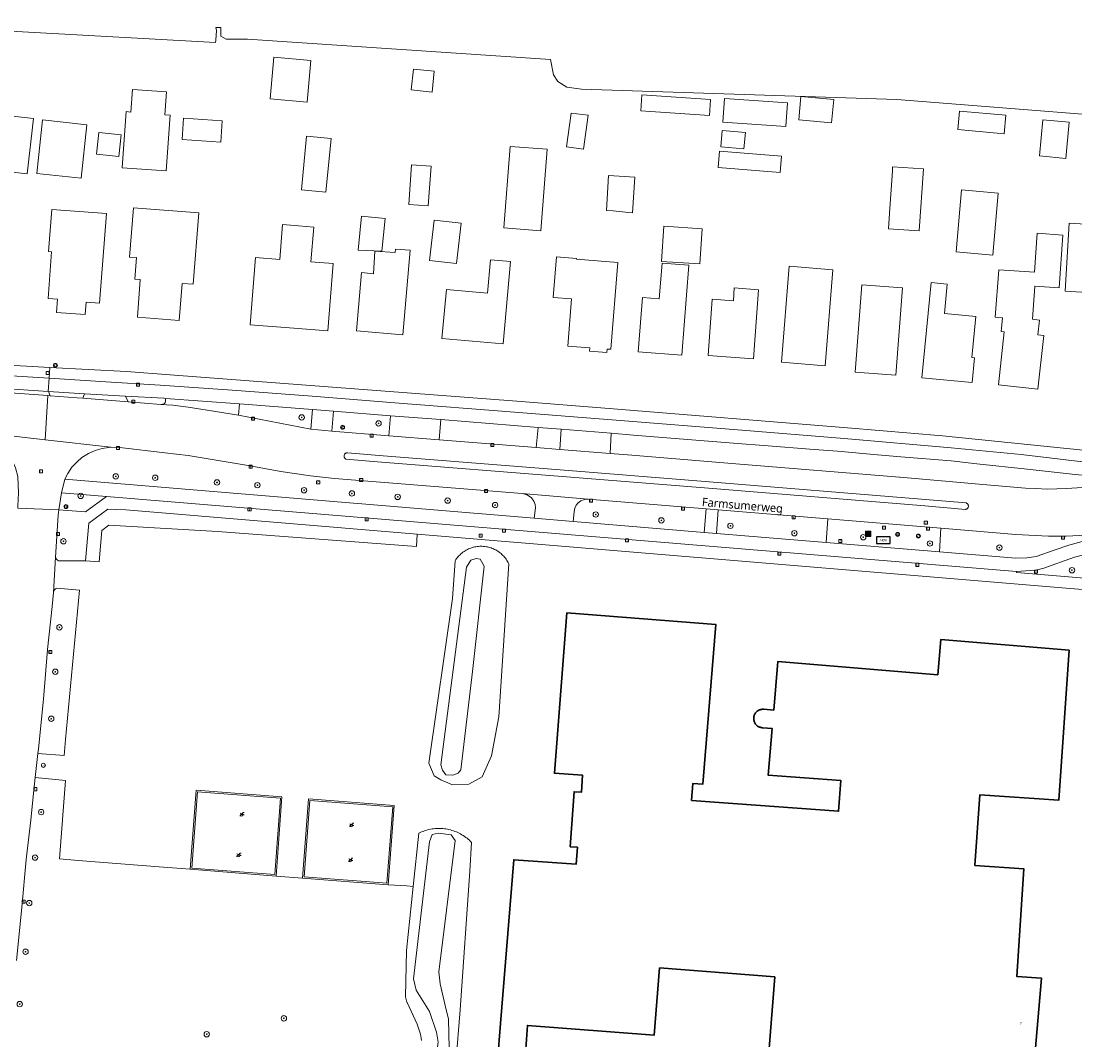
# Model space of a CAD drawing. Header units: metres. Extents: x 253733 to 254887, y 592782 to 593713.
# Tile 25 of 27: x 254107 to 254264, y 593540 to 593692. Entities that reach past the tile are written whole.
import ezdxf
from ezdxf.enums import TextEntityAlignment as Align

# ---------------------------------------------------------------- set-up
doc = ezdxf.new("R2010")
doc.units = ezdxf.units.M
for name, color, linetype, lineweight in [('B-WE-GR-BEPLANTING_CULTUUR_BODEMBEDEKKER-GV', 6, 'Continuous', 18), ('B-WE-GR-BOOM-S', 5, 'Continuous', 25), ('B-WE-IE-MEUBILAIR_WEGMEUBILAIR-S', 6, 'Continuous', 25), ('B-WE-IE-TERREINAFSCHEIDING_KUNSTMATIG_MUUR-GV', 6, 'Continuous', 18), ('B-WE-OG-BEBOUWING-GV', 2, 'Continuous', 35), ('B-WE-OG-BEBOUWING-T18', 6, 'Continuous', 18), ('B-WE-OG-TERREIN_CULTUURSCHEIDING-GV', 5, 'Continuous', 18), ('B-WE-OG-TERREIN_ERF-GV', 5, 'Continuous', 18), ('B-WE-OG-TOPOGRAFIE-T18', 7, 'Continuous', 18), ('B-WE-OG-WATER-GV', 5, 'Continuous', 18), ('B-WE-OG-WATER_SLOOT-GV', 5, 'Continuous', 18), ('B-WE-RI-GWA_KOLK-S', 6, 'Continuous', 25), ('B-WE-RI-GWA_RIOOLPUT-S', 6, 'Continuous', 25), ('B-WE-VH-VERHARDING_ASFALT-GV', 5, 'Continuous', 18), ('B-WE-VH-VERHARDING_BETONSTRAATSTEEN-GV', 5, 'Continuous', 18), ('B-WE-VH-VERHARDING_GESLOTEN-GV', 5, 'Continuous', 18), ('B-WE-VH-VERHARDING_OPEN-GV', 5, 'Continuous', 18), ('B-WE-VW-AFSLUITPAAL-S', 5, 'Continuous', 25)]:
    doc.layers.add(name, color=color, linetype=linetype, lineweight=lineweight)
doc.styles.add('NLCS-ISO', font='NLCS-ISO.ttf')
doc.styles.add('NLCS-ISO-M200-T18', font='NLCS-ISO.ttf', dxfattribs={"height": 0.36})
doc.styles.add('Roelofs', font='segoeui.ttf', dxfattribs={"height": 1.8})

# ---------------------------------------------------------------- blocks, each defined once
blk = doc.blocks.new('SIE-WEG_AFVALBAK-SO')
at = {"linetype": 'ByBlock', "lineweight": 18}
h = blk.add_hatch(color=0, dxfattribs=at)
h.dxf.hatch_style = 1
h.paths.add_polyline_path([(-1.5, -1.5), (1.5, -1.5), (1.5, 1.5), (-1.5, 1.5)])
at = {"color": 0, "linetype": 'ByBlock', "lineweight": 18}
for points in [[(-2, -2), (2, -2), (2, 2), (-2, 2)], [(-1.5, -1.5), (1.5, -1.5), (1.5, 1.5), (-1.5, 1.5)]]:
    blk.add_lwpolyline(points, close=True, dxfattribs=at)
blk = doc.blocks.new('SIE-WEG_VERKEERSBORD-SO')
at = {"color": 0, "linetype": 'ByBlock', "lineweight": 18}
blk.add_lwpolyline([(-1.125, -1.125), (1.125, -1.125), (1.125, 1.125), (-1.125, 1.125)], close=True, dxfattribs=at)
at = {"color": 0, "linetype": 'ByBlock', "lineweight": 18, "style": 'NLCS-ISO'}
blk.add_text('vb', height=1.5, dxfattribs=at).set_placement((0, 0), align=Align.MIDDLE_CENTER)
blk = doc.blocks.new('SIE-WEG_PAAL_VERKEERSBORD-SO')
at = {"color": 0, "linetype": 'ByBlock', "lineweight": 18}
blk.add_circle((0, 0), 1.5, dxfattribs=at)
at = {"color": 0, "linetype": 'ByBlock', "lineweight": 18, "style": 'NLCS-ISO'}
blk.add_text('vb', height=1.5, dxfattribs=at).set_placement((0, 0.13), align=Align.MIDDLE_CENTER)
blk = doc.blocks.new('SVW-AFSLUITPAAL-SO')
at = {"lineweight": 18}
blk.add_circle((0, 0), 1.5, dxfattribs=at)
at = {"lineweight": 18, "style": 'NLCS-ISO'}
blk.add_text('af', height=1.8, dxfattribs=at).set_placement((0, 0), align=Align.MIDDLE_CENTER)
blk = doc.blocks.new('SRI-PUT_INSPECTIEPUT_RIOOLPUT-SO')
at = {"color": 0, "linetype": 'ByBlock', "lineweight": 18}
blk.add_lwpolyline([(-1.12, -1.12), (1.12, -1.12), (1.12, 1.12), (-1.12, 1.12)], close=True, dxfattribs=at)
at = {"color": 0, "linetype": 'ByBlock', "lineweight": 18, "style": 'NLCS-ISO'}
blk.add_text('r', height=1.5, dxfattribs=at).set_placement((0, 0.28), align=Align.MIDDLE_CENTER)
blk = doc.blocks.new('SRI-KOLK-SO')
at = {"color": 0, "linetype": 'ByBlock', "lineweight": 18}
blk.add_lwpolyline([(-1.125, -1.125), (1.125, -1.125), (1.125, 1.125), (-1.125, 1.125)], close=True, dxfattribs=at)
at = {"color": 0, "linetype": 'ByBlock', "lineweight": 18, "style": 'NLCS-ISO'}
blk.add_text('k', height=1.5, dxfattribs=at).set_placement((0, 0), align=Align.MIDDLE_CENTER)
blk = doc.blocks.new('SIE-WEG_FIETSENREK-SO')
at = {"color": 0, "linetype": 'ByBlock', "lineweight": 18}
for points in [[(-1.5, -1.35), (-1.5, -0.54), (-0.73, -0.28), (-0.73, 0.53), (-1.5, 0.79)], [(-0.3, -0.45), (0.6, 1.35), (1.5, 1.35)], [(1.05, -0.45), (0.21, 0.58)], [(1.05, -0.45), (1.5, -0.45)]]:
    blk.add_lwpolyline(points, dxfattribs=at)
blk.add_circle((-0.3, -0.45), 0.9, dxfattribs=at)
blk = doc.blocks.new('SIE-WEG_ABRI-SO')
blk.add_lwpolyline([(-5, -2.5), (5, -2.5), (5, 2.5), (-5, 2.5)], close=True)
at = {"style": 'NLCS-ISO'}
blk.add_text('ABRI', height=1.8, dxfattribs=at).set_placement((0, 0), align=Align.MIDDLE_CENTER)
blk = doc.blocks.new('SGR-BOOM_01-SO')
at = {"linetype": 'ByBlock', "lineweight": 18}
h = blk.add_hatch(color=0, dxfattribs=at)
h.dxf.hatch_style = 1
edge = h.paths.add_edge_path()
edge.add_arc((0, 0), 0.25, 0, 360)
at = {"color": 0, "linetype": 'ByBlock', "lineweight": 18}
for radius in [2, 0.25]:
    blk.add_circle((0, 0), radius, dxfattribs=at)

msp = doc.modelspace()

# ---------------------------------------------------------------- linework, layer by layer
at = {"layer": 'B-WE-GR-BEPLANTING_CULTUUR_BODEMBEDEKKER-GV', "flags": 128}
for points in [[(254119.689, 593621.058), (254112.968, 593621.612), (254112.602, 593619.067), (254116.573, 593618.78)], [(254165.852, 593615.459), (254122.526, 593619.061), (254119.848, 593619.157), (254117.036, 593617.069), (254116.575, 593611.479), (254118.568, 593611.315), (254118.955, 593616.002), (254120.009, 593616.775), (254136.183, 593615.849), (254165.735, 593613.635)]]:
    msp.add_lwpolyline(points, close=True, dxfattribs=at)
at = {"layer": 'B-WE-IE-TERREINAFSCHEIDING_KUNSTMATIG_MUUR-GV', "flags": 128}
for points in [[(254145.749, 593576.395), (254133.018, 593577.395), (254132.126, 593565.634), (254144.887, 593564.619)], [(254132.351, 593565.826), (254133.211, 593577.17), (254145.525, 593576.202), (254144.693, 593564.845)], [(254162.445, 593575.104), (254149.703, 593576.095), (254148.811, 593564.317), (254161.539, 593563.332)], [(254149.036, 593564.51), (254149.896, 593575.87), (254162.22, 593574.911), (254161.346, 593563.557)]]:
    msp.add_lwpolyline(points, close=True, dxfattribs=at)
at = {"layer": 'B-WE-OG-BEBOUWING-GV', "flags": 128}
for points in [[(254257.45, 593535.643), (254258.641, 593549.436), (254254.932, 593549.727), (254255.985, 593565.711), (254248.729, 593566.213), (254249.456, 593576.718), (254261.17, 593575.907), (254262.714, 593598.205), (254243.649, 593599.776), (254243.194, 593594.537), (254219.424, 593596.508), (254218.83, 593589.293), (254217.339, 593589.422), (254217.234, 593589.427), (254217.129, 593589.423), (254217.025, 593589.411), (254216.922, 593589.391), (254216.82, 593589.364), (254216.721, 593589.329), (254216.626, 593589.286), (254216.533, 593589.237), (254216.445, 593589.18), (254216.361, 593589.117), (254216.282, 593589.048), (254216.209, 593588.973), (254216.141, 593588.892), (254216.08, 593588.807), (254216.026, 593588.717), (254215.979, 593588.623), (254215.939, 593588.526), (254215.906, 593588.426), (254215.881, 593588.324), (254215.864, 593588.221), (254215.855, 593588.116), (254215.854, 593588.011), (254215.861, 593587.907), (254215.876, 593587.803), (254215.898, 593587.7), (254215.929, 593587.6), (254215.967, 593587.502), (254216.012, 593587.407), (254216.064, 593587.317), (254216.124, 593587.23), (254216.189, 593587.148), (254216.261, 593587.071), (254216.338, 593587), (254216.421, 593586.935), (254216.508, 593586.877), (254216.599, 593586.825), (254216.694, 593586.781), (254216.792, 593586.744), (254216.893, 593586.714), (254216.996, 593586.692), (254217.1, 593586.678), (254217.219, 593586.672), (254218.608, 593586.56), (254218.007, 593579.621), (254228.811, 593578.821), (254228.474, 593574.261), (254206.616, 593575.878), (254206.801, 593578.378), (254208.285, 593578.268), (254210.209, 593602.026), (254188.085, 593603.751), (254186.224, 593579.902), (254190.412, 593579.608), (254190.236, 593577.099), (254189.166, 593577.174), (254188.591, 593568.978), (254189.66, 593568.903), (254189.484, 593566.404), (254180.201, 593567.057), (254178.214, 593542.739), (254177.783, 593537.105)], [(254181.837, 593536.869), (254182.223, 593542.432), (254201.069, 593540.991), (254201.862, 593550.99), (254218.976, 593549.637), (254217.944, 593536.512)]]:
    msp.add_lwpolyline(points, dxfattribs=at)
at = {"layer": 'B-WE-OG-TERREIN_CULTUURSCHEIDING-GV', "flags": 128}
for points in [[(254150.283, 593633.991), (254139.441, 593634.832), (254139.289, 593633.141), (254150.041, 593631.045)], [(254161.861, 593633.061), (254153.391, 593633.727), (254153.156, 593630.753), (254161.615, 593630.061)], [(254183.798, 593631.325), (254169.359, 593632.471), (254169.1, 593629.464), (254183.523, 593628.319)], [(254194.683, 593630.446), (254187.243, 593631.051), (254187.043, 593628.044), (254194.506, 593627.433)], [(254121.637, 593628.33), (254120.34, 593628.374), (254119.005, 593628.194), (254118.007, 593627.9), (254117.022, 593627.461), (254116.022, 593626.829), (254115.303, 593626.226), (254114.54, 593625.394), (254113.905, 593624.463), (254113.472, 593623.603), (254183.236, 593617.811), (254183.408, 593619.378), (254183.363, 593619.841), (254183.186, 593620.348), (254182.84, 593620.844), (254182.195, 593621.311), (254181.45, 593621.502), (254153.546, 593623.733), (254149.98, 593624.125), (254145.567, 593624.774), (254140.75, 593625.637), (254131.801, 593627.127), (254128.321, 593627.562)], [(254208.774, 593619.214), (254191.267, 593620.657), (254190.706, 593620.611), (254190.148, 593620.391), (254189.783, 593620.118), (254189.472, 593619.745), (254189.266, 593619.322), (254189.159, 593618.777), (254189.031, 593617.327), (254208.487, 593615.72)], [(254226.88, 593617.723), (254210.593, 593619.065), (254210.34, 593615.567), (254226.595, 593614.225)], [(254273.575, 593614.508), (254273.616, 593614.758), (254273.597, 593614.922), (254273.468, 593615.087), (254267.333, 593615.383), (254262.307, 593615.165), (254259.642, 593615.159), (254254.811, 593615.421), (254243.652, 593616.34), (254243.468, 593612.831), (254254.796, 593611.896), (254256.453, 593611.942), (254257.809, 593612.114), (254260.624, 593613.133), (254262.655, 593613.791), (254264.665, 593614.365), (254266.433, 593614.684), (254267.402, 593614.781)], [(254273.791, 593612.247), (254267.478, 593612.79), (254265.648, 593612.563), (254263.535, 593612.011), (254258.816, 593610.338), (254257.669, 593610.075), (254254.878, 593609.921), (254254.908, 593609.735), (254273.343, 593608.201)], [(254115.663, 593607.103), (254112.284, 593607.422), (254112.093, 593607.314), (254111.938, 593607.159), (254111.831, 593606.968), (254111.786, 593606.799), (254111.612, 593604.677), (254110.91, 593598.318), (254110.293, 593590.948), (254109.569, 593583.539), (254109.487, 593582.832), (254113.379, 593582.533), (254113.565, 593584.948)]]:
    msp.add_lwpolyline(points, close=True, dxfattribs=at)
msp.add_lwpolyline([(254166.499, 593540.209), (254166.444, 593540.519), (254166.382, 593540.827), (254166.311, 593541.133), (254166.233, 593541.438), (254166.147, 593541.74), (254166.053, 593542.04), (254165.952, 593542.338), (254165.843, 593542.633), (254164.349, 593545.818), (254164.309, 593545.883), (254164.129, 593546.672), (254164.262, 593553.562), (254165.257, 593563.089), (254164.299, 593563.167), (254161.539, 593563.332), (254148.811, 593564.317), (254144.887, 593564.619), (254132.126, 593565.634), (254128.167, 593565.944), (254115.447, 593566.932), (254112.669, 593567.185), (254113.57, 593578.835), (254109.076, 593579.298), (254108.803, 593576.95), (254108.433, 593572.917), (254107.714, 593567.101), (254107.088, 593559.96), (254106.294, 593552.094)], dxfattribs=at)
at = {"layer": 'B-WE-OG-TERREIN_ERF-GV', "flags": 128}
for points in [[(254283.524, 593676.37), (254237.126, 593680.077), (254190.281, 593681.619), (254188.093, 593681.882), (254186.72, 593682.743), (254186.083, 593683.74), (254185.676, 593686.023), (254140.648, 593689.033), (254139.962, 593689.032), (254137.457, 593689.027), (254136.65, 593689.45), (254136.668, 593690.76), (254135.927, 593690.783), (254136.024, 593690.31), (254135.936, 593688.888), (254135.891, 593688.509), (254078.452, 593691.716)], [(254077.291, 593642.162), (254111.264, 593640.246), (254122.64, 593639.605), (254129.116, 593639.144), (254180.65, 593635.201), (254194.364, 593634.124), (254229.812, 593631.27), (254243.912, 593630.077), (254270.141, 593627.412)], [(254276.574, 593606.254), (254165.852, 593615.459), (254165.735, 593613.635), (254136.183, 593615.849), (254120.009, 593616.775), (254118.955, 593616.002), (254118.568, 593611.315), (254116.575, 593611.479), (254112.561, 593611.472), (254112.388, 593611.577), (254112.247, 593611.722), (254112.148, 593611.898), (254112.11, 593612.044), (254111.786, 593606.799), (254111.831, 593606.968), (254111.938, 593607.159), (254112.093, 593607.314), (254112.284, 593607.422), (254115.663, 593607.103), (254113.565, 593584.948), (254113.379, 593582.533), (254109.487, 593582.832), (254109.076, 593579.298), (254113.57, 593578.835), (254112.669, 593567.185), (254115.447, 593566.932), (254128.167, 593565.944), (254132.126, 593565.634), (254133.018, 593577.395), (254145.749, 593576.395), (254144.887, 593564.619), (254148.811, 593564.317), (254149.703, 593576.095), (254162.445, 593575.104), (254161.539, 593563.332), (254164.299, 593563.167), (254165.257, 593563.089), (254166.082, 593570.995), (254166.29, 593571.095), (254166.501, 593571.189), (254166.714, 593571.275), (254166.931, 593571.353), (254167.151, 593571.424), (254167.373, 593571.487), (254167.597, 593571.542), (254167.822, 593571.59), (254168.049, 593571.63), (254168.278, 593571.662), (254168.507, 593571.685), (254168.737, 593571.701), (254168.968, 593571.709), (254169.198, 593571.709), (254169.429, 593571.701), (254169.659, 593571.685), (254169.888, 593571.661), (254170.117, 593571.63), (254170.344, 593571.59), (254170.569, 593571.542), (254170.793, 593571.486), (254171.015, 593571.423), (254171.234, 593571.352), (254171.451, 593571.274), (254171.665, 593571.188), (254171.876, 593571.095), (254172.084, 593570.994), (254172.288, 593570.887), (254172.488, 593570.772), (254172.684, 593570.65), (254172.875, 593570.522), (254173.062, 593570.387), (254173.245, 593570.246), (254173.422, 593570.098), (254173.594, 593569.945), (254173.761, 593569.786), (254173.904, 593569.639), (254173.668, 593565.335), (254172.214, 593544.747), (254171.605, 593536.844)], [(254177.783, 593537.105), (254178.214, 593542.739), (254180.201, 593567.057), (254189.484, 593566.404), (254189.66, 593568.903), (254188.591, 593568.978), (254189.166, 593577.174), (254190.236, 593577.099), (254190.412, 593579.608), (254186.224, 593579.902), (254188.085, 593603.751), (254210.209, 593602.026), (254208.285, 593578.268), (254206.801, 593578.378), (254206.616, 593575.878), (254228.474, 593574.261), (254228.811, 593578.821), (254218.007, 593579.621), (254218.608, 593586.56), (254217.219, 593586.672), (254217.1, 593586.678), (254216.996, 593586.692), (254216.893, 593586.714), (254216.792, 593586.744), (254216.694, 593586.781), (254216.599, 593586.825), (254216.508, 593586.877), (254216.421, 593586.935), (254216.338, 593587), (254216.261, 593587.071), (254216.189, 593587.148), (254216.124, 593587.23), (254216.064, 593587.317), (254216.012, 593587.407), (254215.967, 593587.502), (254215.929, 593587.6), (254215.898, 593587.7), (254215.876, 593587.803), (254215.861, 593587.907), (254215.854, 593588.011), (254215.855, 593588.116), (254215.864, 593588.221), (254215.881, 593588.324), (254215.906, 593588.426), (254215.939, 593588.526), (254215.979, 593588.623), (254216.026, 593588.717), (254216.08, 593588.807), (254216.141, 593588.892), (254216.209, 593588.973), (254216.282, 593589.048), (254216.361, 593589.117), (254216.445, 593589.18), (254216.533, 593589.237), (254216.626, 593589.286), (254216.721, 593589.329), (254216.82, 593589.364), (254216.922, 593589.391), (254217.025, 593589.411), (254217.129, 593589.423), (254217.234, 593589.427), (254217.339, 593589.422), (254218.83, 593589.293), (254219.424, 593596.508), (254243.194, 593594.537), (254243.649, 593599.776), (254262.714, 593598.205), (254261.17, 593575.907), (254249.456, 593576.718), (254248.729, 593566.213), (254255.985, 593565.711), (254254.932, 593549.727), (254258.641, 593549.436), (254257.45, 593535.643)], [(254217.944, 593536.512), (254218.976, 593549.637), (254201.862, 593550.99), (254201.069, 593540.991), (254182.223, 593542.432), (254181.837, 593536.869)]]:
    msp.add_lwpolyline(points, dxfattribs=at)
for points in [[(254144.542, 593686.36), (254150.036, 593685.88), (254149.493, 593679.667), (254143.999, 593680.147)], [(254165.271, 593684.554), (254168.358, 593684.246), (254168.051, 593681.168), (254164.966, 593681.474)], [(254122.573, 593678.252), (254123.3, 593678.2), (254123.54, 593681.566), (254128.566, 593681.208), (254128.321, 593677.77), (254129.119, 593677.713), (254128.531, 593669.446), (254121.98, 593669.912)], [(254199.231, 593680.751), (254209.424, 593680.067), (254209.264, 593677.682), (254199.071, 593678.366)], [(254211.503, 593680.217), (254220.88, 593679.57), (254220.638, 593676.058), (254211.261, 593676.705)], [(254222.863, 593680.505), (254227.758, 593680.078), (254227.405, 593676.597), (254222.559, 593677.019)], [(254103.975, 593677.776), (254108.842, 593677.219), (254107.903, 593669.01), (254103.036, 593669.567)], [(254131.111, 593677.306), (254136.87, 593676.911), (254136.681, 593673.738), (254130.906, 593674.109)], [(254188.052, 593673.027), (254188.722, 593678.04), (254191.242, 593677.716), (254190.562, 593672.692)], [(254246.412, 593678.331), (254253.305, 593677.707), (254253.056, 593674.958), (254246.163, 593675.582)], [(254258.823, 593677.051), (254262.749, 593676.685), (254262.247, 593671.304), (254258.321, 593671.67)], [(254110.174, 593677.017), (254116.774, 593676.3), (254115.91, 593668.349), (254109.31, 593669.066)], [(254118.553, 593675.16), (254121.874, 593674.785), (254121.521, 593671.576), (254118.183, 593671.943)], [(254149.381, 593674.597), (254153.042, 593674.251), (254152.289, 593666.281), (254148.628, 593666.627)], [(254211.167, 593675.454), (254214.61, 593675.162), (254214.392, 593672.713), (254210.959, 593673.008)], [(254179.675, 593673.094), (254185.15, 593672.663), (254184.195, 593660.532), (254178.72, 593660.963)], [(254210.769, 593672.372), (254219.96, 593671.633), (254219.766, 593669.215), (254210.575, 593669.954)], [(254164.995, 593670.356), (254167.898, 593670.154), (254167.486, 593664.255), (254164.584, 593664.457)], [(254236.454, 593669.422), (254236.496, 593670.062), (254241.06, 593669.76), (254240.45, 593660.55), (254235.886, 593660.852), (254236.089, 593663.916)], [(254198.175, 593668.505), (254197.84, 593663.234), (254197.23, 593663.273), (254194.968, 593663.503), (254193.956, 593663.568), (254194.286, 593668.752)], [(254252.163, 593666.146), (254251.368, 593656.936), (254245.922, 593657.406), (254246.717, 593666.616)], [(254112.397, 593650.369), (254110.98, 593650.477), (254111.509, 593657.423), (254111.062, 593657.457), (254111.539, 593663.723), (254119.67, 593663.104), (254118.655, 593649.77), (254116.648, 593649.922), (254116.508, 593648.078), (254112.248, 593648.402)], [(254124.699, 593653.283), (254123.893, 593653.345), (254124.139, 593656.549), (254123.109, 593656.628), (254123.674, 593663.974), (254133.386, 593663.227), (254132.568, 593652.597), (254130.906, 593652.725), (254130.481, 593647.206), (254124.268, 593647.683)], [(254150.463, 593661.091), (254150.049, 593655.928), (254153.379, 593655.662), (254152.577, 593645.657), (254146.852, 593646.116), (254141.022, 593646.584), (254141.822, 593656.562), (254145.425, 593656.273), (254145.841, 593661.461), (254148.221, 593661.271)], [(254157.584, 593662.709), (254161.064, 593662.364), (254160.579, 593657.536), (254157.083, 593657.661)], [(254168.346, 593662.118), (254172.362, 593661.675), (254171.698, 593655.661), (254167.682, 593656.104)], [(254266.814, 593661.426), (254266.219, 593651.31), (254262.131, 593651.551), (254262.726, 593661.666)], [(254202.512, 593661.236), (254208.198, 593660.851), (254207.844, 593655.617), (254202.158, 593656.002)], [(254252.253, 593654.765), (254257.56, 593654.375), (254257.988, 593660.185), (254261.802, 593659.904), (254261.224, 593652.051), (254257.621, 593652.316), (254257.259, 593647.393), (254258.332, 593647.277), (254258.094, 593645.07), (254258.95, 593644.978), (254258.089, 593637.001), (254252.215, 593637.635), (254253.067, 593645.536), (254252.61, 593645.586), (254252.829, 593647.619), (254251.733, 593647.7)], [(254157.55, 593654.323), (254159.344, 593654.17), (254159.543, 593657.503), (254162.566, 593657.323), (254162.609, 593657.831), (254164.8, 593657.645), (254163.73, 593645.082), (254156.813, 593645.672)], [(254170.174, 593651.823), (254176.288, 593651.281), (254176.728, 593656.242), (254179.721, 593655.977), (254178.638, 593643.746), (254169.529, 593644.553)], [(254186.522, 593656.654), (254189.512, 593656.416), (254189.504, 593656.316), (254195.655, 593655.827), (254194.628, 593642.925), (254194.074, 593642.969), (254194.031, 593642.437), (254191.465, 593642.641), (254191.506, 593643.156), (254188.216, 593643.418), (254188.772, 593650.416), (254186.042, 593650.633)], [(254202.235, 593655.729), (254206.207, 593655.417), (254205.157, 593642.059), (254198.683, 593642.568), (254199.317, 593650.643), (254201.82, 593650.446)], [(254221.139, 593655.275), (254227.627, 593654.75), (254226.472, 593640.48), (254219.983, 593641.006)], [(254212.833, 593650.14), (254212.971, 593652.041), (254216.549, 593651.781), (254215.8, 593641.498), (254209.082, 593641.987), (254209.693, 593650.369)], [(254231.914, 593652.528), (254237.943, 593652.067), (254236.951, 593639.091), (254230.922, 593639.552)], [(254242.217, 593652.849), (254244.607, 593652.619), (254244.185, 593648.229), (254248.843, 593647.781), (254248.258, 593641.697), (254248.658, 593641.658), (254248.304, 593637.973), (254240.855, 593638.69)], [(254171.072, 593578.213), (254169.362, 593578.915), (254168.364, 593579.525), (254167.596, 593581.417), (254171.103, 593605.883), (254171.465, 593611.472), (254171.594, 593611.673), (254171.705, 593611.828), (254171.823, 593611.978), (254171.946, 593612.124), (254172.076, 593612.263), (254172.212, 593612.398), (254172.352, 593612.526), (254172.499, 593612.649), (254172.65, 593612.765), (254172.806, 593612.875), (254172.966, 593612.978), (254173.131, 593613.074), (254173.299, 593613.164), (254173.472, 593613.246), (254173.647, 593613.321), (254173.825, 593613.389), (254174.006, 593613.449), (254174.19, 593613.501), (254174.375, 593613.545), (254174.563, 593613.582), (254174.751, 593613.611), (254174.941, 593613.632), (254175.131, 593613.645), (254175.322, 593613.65), (254175.512, 593613.647), (254175.703, 593613.636), (254175.892, 593613.617), (254176.081, 593613.591), (254176.269, 593613.556), (254176.455, 593613.513), (254176.639, 593613.463), (254176.821, 593613.405), (254177, 593613.339), (254177.176, 593613.266), (254177.349, 593613.186), (254177.518, 593613.098), (254177.684, 593613.003), (254177.845, 593612.902), (254178.003, 593612.794), (254178.155, 593612.679), (254178.303, 593612.558), (254178.445, 593612.431), (254178.582, 593612.299), (254178.713, 593612.16), (254178.838, 593612.016), (254178.957, 593611.867), (254179.07, 593611.714), (254179.176, 593611.555), (254179.276, 593611.392), (254179.369, 593611.225), (254179.454, 593611.055), (254177.978, 593588.286), (254176.877, 593582.507), (254175.519, 593579.373), (254173.535, 593578.273)]]:
    msp.add_lwpolyline(points, close=True, dxfattribs=at)
at = {"layer": 'B-WE-OG-WATER-GV', "flags": 128}
for points in [[(254175.183, 593611.753), (254174.598, 593611.857), (254173.802, 593611.587), (254173.17, 593610.521), (254169.337, 593581.167), (254169.607, 593580.371), (254170.089, 593579.683), (254171.152, 593579.635), (254171.948, 593579.905), (254172.317, 593580.439), (254174.047, 593595.061), (254175.773, 593610.694)], [(254170.915, 593570.766), (254168.947, 593571.021), (254168.045, 593570.804), (254167.678, 593569.739), (254165.287, 593549.374), (254165.668, 593547.675), (254167.65, 593544.497), (254168.729, 593541.42), (254168.949, 593539.934), (254166.335, 593521.586), (254166.34, 593520.63), (254167.033, 593520.155), (254167.989, 593520.213), (254168.518, 593520.694), (254169.741, 593530.851), (254170.601, 593539.092), (254170.473, 593543.343), (254169.984, 593545.413), (254169.276, 593548.597), (254169.054, 593550.403), (254171.503, 593569.918)]]:
    msp.add_lwpolyline(points, close=True, dxfattribs=at)
at = {"layer": 'B-WE-OG-WATER_SLOOT-GV', "flags": 128}
for points in [[(254171.072, 593578.213), (254173.535, 593578.273), (254175.519, 593579.373), (254176.877, 593582.507), (254177.978, 593588.286), (254179.454, 593611.055), (254179.369, 593611.225), (254179.276, 593611.392), (254179.176, 593611.555), (254179.07, 593611.714), (254178.957, 593611.867), (254178.838, 593612.016), (254178.713, 593612.16), (254178.582, 593612.299), (254178.445, 593612.431), (254178.303, 593612.558), (254178.155, 593612.679), (254178.003, 593612.794), (254177.845, 593612.902), (254177.684, 593613.003), (254177.518, 593613.098), (254177.349, 593613.186), (254177.176, 593613.266), (254177, 593613.339), (254176.821, 593613.405), (254176.639, 593613.463), (254176.455, 593613.513), (254176.269, 593613.556), (254176.081, 593613.591), (254175.892, 593613.617), (254175.703, 593613.636), (254175.512, 593613.647), (254175.322, 593613.65), (254175.131, 593613.645), (254174.941, 593613.632), (254174.751, 593613.611), (254174.563, 593613.582), (254174.375, 593613.545), (254174.19, 593613.501), (254174.006, 593613.449), (254173.825, 593613.389), (254173.647, 593613.321), (254173.472, 593613.246), (254173.299, 593613.164), (254173.131, 593613.074), (254172.966, 593612.978), (254172.806, 593612.875), (254172.65, 593612.765), (254172.499, 593612.649), (254172.352, 593612.526), (254172.212, 593612.398), (254172.076, 593612.263), (254171.946, 593612.124), (254171.823, 593611.978), (254171.705, 593611.828), (254171.594, 593611.673), (254171.465, 593611.472), (254171.103, 593605.883), (254167.596, 593581.417), (254168.364, 593579.525), (254169.362, 593578.915)], [(254172.317, 593580.439), (254171.948, 593579.905), (254171.152, 593579.635), (254170.089, 593579.683), (254169.607, 593580.371), (254169.337, 593581.167), (254173.17, 593610.521), (254173.802, 593611.587), (254174.598, 593611.857), (254175.183, 593611.753), (254175.773, 593610.694), (254174.047, 593595.061)], [(254169.054, 593550.403), (254169.276, 593548.597), (254169.984, 593545.413), (254170.473, 593543.343), (254170.601, 593539.092), (254169.741, 593530.851), (254168.518, 593520.694), (254167.989, 593520.213), (254167.033, 593520.155), (254166.34, 593520.63), (254166.335, 593521.586), (254168.949, 593539.934), (254168.729, 593541.42), (254167.65, 593544.497), (254165.668, 593547.675), (254165.287, 593549.374), (254167.678, 593569.739), (254168.045, 593570.804), (254168.947, 593571.021), (254170.915, 593570.766), (254171.503, 593569.918)]]:
    msp.add_lwpolyline(points, close=True, dxfattribs=at)
msp.add_lwpolyline([(254171.605, 593536.844), (254172.214, 593544.747), (254173.668, 593565.335), (254173.904, 593569.639), (254173.761, 593569.786), (254173.594, 593569.945), (254173.422, 593570.098), (254173.245, 593570.246), (254173.062, 593570.387), (254172.875, 593570.522), (254172.684, 593570.65), (254172.488, 593570.772), (254172.288, 593570.887), (254172.084, 593570.994), (254171.876, 593571.095), (254171.665, 593571.188), (254171.451, 593571.274), (254171.234, 593571.352), (254171.015, 593571.423), (254170.793, 593571.486), (254170.569, 593571.542), (254170.344, 593571.59), (254170.117, 593571.63), (254169.888, 593571.661), (254169.659, 593571.685), (254169.429, 593571.701), (254169.198, 593571.709), (254168.968, 593571.709), (254168.737, 593571.701), (254168.507, 593571.685), (254168.278, 593571.662), (254168.049, 593571.63), (254167.822, 593571.59), (254167.597, 593571.542), (254167.373, 593571.487), (254167.151, 593571.424), (254166.931, 593571.353), (254166.714, 593571.275), (254166.501, 593571.189), (254166.29, 593571.095), (254166.082, 593570.995), (254165.257, 593563.089), (254164.262, 593553.562), (254164.129, 593546.672), (254164.309, 593545.883), (254164.349, 593545.818), (254165.843, 593542.633), (254165.952, 593542.338), (254166.053, 593542.04), (254166.147, 593541.74), (254166.233, 593541.438), (254166.311, 593541.133), (254166.382, 593540.827), (254166.444, 593540.519), (254166.499, 593540.209)], dxfattribs=at)
at = {"layer": 'B-WE-VH-VERHARDING_ASFALT-GV', "flags": 128}
msp.add_lwpolyline([(254115.303, 593626.226), (254116.022, 593626.829), (254117.022, 593627.461), (254118.007, 593627.9), (254119.005, 593628.194), (254120.34, 593628.374), (254110.543, 593629.487), (254100.712, 593630.603), (254102.244, 593629.961), (254104.027, 593628.638), (254104.614, 593628.013), (254105.544, 593626.653), (254106.153, 593625.298), (254106.513, 593624.023), (254106.611, 593621.57), (254106.504, 593619.627), (254106.486, 593619.3), (254112.602, 593619.067), (254112.968, 593621.612), (254113.472, 593623.603), (254113.905, 593624.463), (254114.54, 593625.394)], close=True, dxfattribs=at)
at = {"layer": 'B-WE-VH-VERHARDING_BETONSTRAATSTEEN-GV', "flags": 128}
msp.add_lwpolyline([(254188.334, 593624.91), (254160.766, 593627.105), (254155.471, 593627.548), (254155.408, 593627.545), (254155.347, 593627.535), (254155.287, 593627.516), (254155.229, 593627.49), (254155.176, 593627.458), (254155.127, 593627.418), (254155.084, 593627.373), (254155.047, 593627.323), (254155.016, 593627.268), (254154.993, 593627.209), (254154.977, 593627.149), (254154.97, 593627.087), (254154.97, 593627.024), (254154.978, 593626.962), (254154.994, 593626.901), (254155.017, 593626.843), (254155.048, 593626.788), (254155.085, 593626.738), (254155.129, 593626.693), (254155.178, 593626.654), (254155.256, 593626.609), (254160.541, 593626.162), (254188.031, 593623.97), (254208.538, 593622.356), (254241.279, 593619.654), (254247.333, 593619.136), (254247.394, 593619.149), (254247.453, 593619.169), (254247.509, 593619.196), (254247.561, 593619.231), (254247.609, 593619.272), (254247.65, 593619.319), (254247.685, 593619.37), (254247.714, 593619.426), (254247.735, 593619.485), (254247.748, 593619.546), (254247.754, 593619.608), (254247.751, 593619.67), (254247.741, 593619.732), (254247.723, 593619.792), (254247.697, 593619.849), (254247.664, 593619.902), (254247.625, 593619.951), (254247.58, 593619.994), (254247.53, 593620.031), (254247.475, 593620.061), (254247.421, 593620.083), (254241.357, 593620.601), (254208.613, 593623.303)], close=True, dxfattribs=at)
at = {"layer": 'B-WE-VH-VERHARDING_GESLOTEN-GV', "flags": 128}
for points in [[(254103.656, 593637.151), (254111.021, 593636.674), (254111.163, 593638.616), (254087.074, 593640.1)], [(254270.134, 593625.62), (254263.473, 593626.329), (254255.588, 593627.272), (254245.214, 593628.307), (254229.277, 593629.672), (254214.102, 593630.898), (254196.648, 593632.296), (254180.281, 593633.588), (254162.499, 593634.976), (254150.243, 593635.947), (254138.323, 593636.835), (254127.656, 593637.608), (254119.552, 593638.099), (254111.163, 593638.616), (254111.021, 593636.674), (254111.036, 593636.673), (254116.411, 593636.328), (254122.473, 593635.981), (254128.194, 593635.654), (254128.456, 593635.635), (254139.441, 593634.832), (254150.283, 593633.991), (254153.391, 593633.727), (254161.861, 593633.061), (254169.359, 593632.471), (254183.798, 593631.325), (254187.243, 593631.051), (254194.683, 593630.446), (254197.997, 593630.171), (254213.429, 593628.922), (254217.355, 593628.629), (254224.82, 593628.028), (254228.311, 593627.764), (254234.253, 593627.255), (254237.738, 593626.963), (254245.185, 593626.34), (254249.028, 593625.919), (254256.476, 593625.104), (254263.178, 593624.37), (254271.984, 593623.466)], [(254100.712, 593630.603), (254110.543, 593629.487), (254110.965, 593636.05), (254101.885, 593636.722)], [(254264.706, 593622.372), (254262.329, 593622.225), (254259.463, 593622.157), (254257.74, 593622.219), (254256.223, 593622.31), (254248.77, 593622.923), (254244.92, 593623.293), (254237.552, 593623.914), (254237.518, 593623.917), (254213.209, 593625.929), (254197.764, 593627.177), (254194.506, 593627.433), (254187.043, 593628.044), (254183.523, 593628.319), (254169.1, 593629.464), (254161.615, 593630.061), (254153.156, 593630.753), (254150.041, 593631.045), (254139.289, 593633.141), (254134.656, 593633.901), (254131.812, 593634.319), (254129.546, 593634.603), (254127.766, 593634.744), (254122.905, 593635.128), (254116.163, 593635.661), (254115.316, 593635.728), (254111.288, 593636.026), (254110.965, 593636.05), (254110.543, 593629.487), (254120.34, 593628.374), (254121.637, 593628.33), (254128.321, 593627.562), (254131.801, 593627.127), (254140.75, 593625.637), (254145.567, 593624.774), (254149.98, 593624.125), (254153.546, 593623.733), (254181.45, 593621.502), (254191.267, 593620.657), (254208.774, 593619.214), (254210.593, 593619.065), (254226.88, 593617.723), (254243.652, 593616.34), (254254.811, 593615.421), (254259.642, 593615.159), (254262.307, 593615.165), (254267.333, 593615.383)], [(254264.665, 593614.365), (254262.655, 593613.791), (254260.624, 593613.133), (254257.809, 593612.114), (254256.453, 593611.942), (254254.796, 593611.896), (254243.468, 593612.831), (254226.595, 593614.225), (254210.34, 593615.567), (254208.487, 593615.72), (254189.031, 593617.327), (254183.236, 593617.811), (254113.472, 593623.603), (254112.968, 593621.612), (254119.689, 593621.058), (254254.878, 593609.921), (254257.669, 593610.075), (254258.816, 593610.338), (254263.535, 593612.011), (254265.648, 593612.563)]]:
    msp.add_lwpolyline(points, dxfattribs=at)
msp.add_lwpolyline([(254160.541, 593626.162), (254155.256, 593626.609), (254155.178, 593626.654), (254155.129, 593626.693), (254155.085, 593626.738), (254155.048, 593626.788), (254155.017, 593626.843), (254154.994, 593626.901), (254154.978, 593626.962), (254154.97, 593627.024), (254154.97, 593627.087), (254154.977, 593627.149), (254154.993, 593627.209), (254155.016, 593627.268), (254155.047, 593627.323), (254155.084, 593627.373), (254155.127, 593627.418), (254155.176, 593627.458), (254155.229, 593627.49), (254155.287, 593627.516), (254155.347, 593627.535), (254155.408, 593627.545), (254155.471, 593627.548), (254160.766, 593627.105), (254188.334, 593624.91), (254208.613, 593623.303), (254241.357, 593620.601), (254247.421, 593620.083), (254247.475, 593620.061), (254247.53, 593620.031), (254247.58, 593619.994), (254247.625, 593619.951), (254247.664, 593619.902), (254247.697, 593619.849), (254247.723, 593619.792), (254247.741, 593619.732), (254247.751, 593619.67), (254247.754, 593619.608), (254247.748, 593619.546), (254247.735, 593619.485), (254247.714, 593619.426), (254247.685, 593619.37), (254247.65, 593619.319), (254247.609, 593619.272), (254247.561, 593619.231), (254247.509, 593619.196), (254247.453, 593619.169), (254247.394, 593619.149), (254247.333, 593619.136), (254241.279, 593619.654), (254208.538, 593622.356), (254188.031, 593623.97)], close=True, dxfattribs=at)
at = {"layer": 'B-WE-VH-VERHARDING_OPEN-GV', "flags": 128}
for points in [[(254087.074, 593640.1), (254111.163, 593638.616), (254111.264, 593640.246), (254077.291, 593642.162)], [(254270.141, 593627.412), (254243.912, 593630.077), (254229.812, 593631.27), (254194.364, 593634.124), (254180.65, 593635.201), (254129.116, 593639.144), (254122.64, 593639.605), (254111.264, 593640.246), (254111.163, 593638.616), (254119.552, 593638.099), (254127.656, 593637.608), (254138.323, 593636.835), (254150.243, 593635.947), (254162.499, 593634.976), (254180.281, 593633.588), (254196.648, 593632.296), (254214.102, 593630.898), (254229.277, 593629.672), (254245.214, 593628.307), (254255.588, 593627.272), (254263.473, 593626.329), (254270.134, 593625.62)], [(254273.343, 593608.201), (254254.908, 593609.735), (254254.878, 593609.921), (254119.689, 593621.058), (254116.573, 593618.78), (254112.602, 593619.067), (254112.489, 593618.276), (254112.11, 593612.044), (254112.148, 593611.898), (254112.247, 593611.722), (254112.388, 593611.577), (254112.561, 593611.472), (254116.575, 593611.479), (254117.036, 593617.069), (254119.848, 593619.157), (254122.526, 593619.061), (254165.852, 593615.459), (254276.574, 593606.254)], [(254106.294, 593552.094), (254107.088, 593559.96), (254107.714, 593567.101), (254108.433, 593572.917), (254108.803, 593576.95), (254109.076, 593579.298), (254109.487, 593582.832), (254109.569, 593583.539), (254110.293, 593590.948), (254110.91, 593598.318), (254111.612, 593604.677), (254111.786, 593606.799), (254112.11, 593612.044), (254112.489, 593618.276), (254112.602, 593619.067), (254106.486, 593619.3)]]:
    msp.add_lwpolyline(points, dxfattribs=at)
for points in [[(254103.656, 593637.151), (254102.19, 593637.242), (254101.885, 593636.722), (254110.965, 593636.05), (254111.288, 593636.026), (254111.036, 593636.673), (254111.021, 593636.674)], [(254116.411, 593636.328), (254111.036, 593636.673), (254111.288, 593636.026), (254115.316, 593635.728), (254116.163, 593635.661)], [(254122.473, 593635.981), (254116.411, 593636.328), (254116.163, 593635.661), (254122.905, 593635.128)], [(254128.194, 593635.654), (254122.473, 593635.981), (254122.905, 593635.128), (254127.766, 593634.744), (254127.973, 593634.756), (254128.089, 593634.785), (254128.281, 593634.872), (254128.391, 593635.011), (254128.429, 593635.133), (254128.456, 593635.635)], [(254139.441, 593634.832), (254128.456, 593635.635), (254128.429, 593635.133), (254128.391, 593635.011), (254128.281, 593634.872), (254128.089, 593634.785), (254127.973, 593634.756), (254127.766, 593634.744), (254129.546, 593634.603), (254131.812, 593634.319), (254134.656, 593633.901), (254139.289, 593633.141)], [(254153.391, 593633.727), (254150.283, 593633.991), (254150.041, 593631.045), (254153.156, 593630.753)], [(254169.359, 593632.471), (254161.861, 593633.061), (254161.615, 593630.061), (254169.1, 593629.464)], [(254187.243, 593631.051), (254183.798, 593631.325), (254183.523, 593628.319), (254187.043, 593628.044)], [(254191.267, 593620.657), (254181.45, 593621.502), (254182.195, 593621.311), (254182.84, 593620.844), (254183.186, 593620.348), (254183.363, 593619.841), (254183.408, 593619.378), (254183.236, 593617.811), (254189.031, 593617.327), (254189.159, 593618.777), (254189.266, 593619.322), (254189.472, 593619.745), (254189.783, 593620.118), (254190.148, 593620.391), (254190.706, 593620.611)], [(254210.593, 593619.065), (254208.774, 593619.214), (254208.487, 593615.72), (254210.34, 593615.567)], [(254243.652, 593616.34), (254226.88, 593617.723), (254226.595, 593614.225), (254243.468, 593612.831)], [(254145.525, 593576.202), (254133.211, 593577.17), (254132.351, 593565.826), (254144.693, 593564.845)], [(254162.22, 593574.911), (254149.896, 593575.87), (254149.036, 593564.51), (254161.346, 593563.557)]]:
    msp.add_lwpolyline(points, close=True, dxfattribs=at)

# ---------------------------------------------------------------- block references
at = {"layer": 'B-WE-GR-BOOM-S', "xscale": 0.2, "yscale": 0.2, "zscale": 0.2}
for p in [(254148.678, 593632.807), (254160.11, 593631.916), (254121.053, 593624.034), (254126.915, 593623.83), (254136.094, 593623.134), (254142.097, 593622.732), (254149.03, 593621.982), (254115.834, 593621.132), (254156.144, 593621.502), (254162.943, 593620.991), (254170.372, 593620.436), (254177.426, 593619.776), (254192.373, 593618.371), (254202.129, 593617.5), (254212.394, 593616.69), (254221.895, 593615.594), (254113.276, 593614.399), (254232.13, 593614.994), (254242.036, 593614.064), (254252.362, 593613.448), (254263.149, 593610.091), (254112.676, 593601.602), (254112.065, 593594.998), (254111.461, 593588.02), (254109.963, 593574.138), (254109.061, 593567.374), (254108.202, 593560.623), (254107.643, 593553.385), (254106.774, 593545.599), (254146.035, 593543.485), (254134.565, 593541.125)]:
    msp.add_blockref('SGR-BOOM_01-SO', p, dxfattribs=at)
at = {"layer": 'B-WE-IE-MEUBILAIR_WEGMEUBILAIR-S', "xscale": 0.2, "yscale": 0.2, "zscale": 0.2}
for name, p in [('SIE-WEG_PAAL_VERKEERSBORD-SO', (254112.079, 593640.537)), ('SIE-WEG_VERKEERSBORD-SO', (254112.079, 593640.537)), ('SIE-WEG_PAAL_VERKEERSBORD-SO', (254154.75, 593631.338)), ('SIE-WEG_VERKEERSBORD-SO', (254154.75, 593631.338)), ('SIE-WEG_PAAL_VERKEERSBORD-SO', (254113.637, 593619.556)), ('SIE-WEG_VERKEERSBORD-SO', (254113.637, 593619.556)), ('SIE-WEG_AFVALBAK-SO', (254232.853, 593615.499)), ('SIE-WEG_ABRI-SO', (254235.107, 593614.553)), ('SIE-WEG_PAAL_VERKEERSBORD-SO', (254237.238, 593615.414)), ('SIE-WEG_VERKEERSBORD-SO', (254237.238, 593615.414)), ('SIE-WEG_PAAL_VERKEERSBORD-SO', (254240.324, 593615.166)), ('SIE-WEG_VERKEERSBORD-SO', (254240.324, 593615.166)), ('SIE-WEG_FIETSENREK-SO', (254139.83, 593573.802)), ('SIE-WEG_FIETSENREK-SO', (254156.112, 593572.214)), ('SIE-WEG_FIETSENREK-SO', (254139.364, 593567.76)), ('SIE-WEG_FIETSENREK-SO', (254155.984, 593567.015))]:
    msp.add_blockref(name, p, dxfattribs=at)
at = {"layer": 'B-WE-RI-GWA_KOLK-S', "xscale": 0.2, "yscale": 0.2, "zscale": 0.2}
for p in [(254124.354, 593637.68), (254123.67, 593635.13), (254141.431, 593632.617), (254159.075, 593630.079), (254177.019, 593628.687), (254121.404, 593628.238), (254141.077, 593625.488), (254157.519, 593623.497), (254176.046, 593621.853), (254191.66, 593620.425), (254140.924, 593619.127), (254205.35, 593619.245), (254158.32, 593617.64), (254221.778, 593617.947), (254178.76, 593615.988), (254241.429, 593617.16), (254241.746, 593616.248), (254112.451, 593615.474), (254197.041, 593614.525), (254261.809, 593614.949), (254219.653, 593612.542), (254240.165, 593610.89), (254257.796, 593609.898), (254111.314, 593597.956), (254109.088, 593577.548), (254107.352, 593560.823)]:
    msp.add_blockref('SRI-KOLK-SO', p, dxfattribs=at)
at = {"layer": 'B-WE-RI-GWA_RIOOLPUT-S', "xscale": 0.2, "yscale": 0.2, "zscale": 0.2}
for p in [(254110.931, 593639.401), (254109.927, 593624.789), (254151.128, 593623.162), (254235.222, 593616.402), (254175.255, 593615.234), (254228.741, 593614.42)]:
    msp.add_blockref('SRI-PUT_INSPECTIEPUT_RIOOLPUT-SO', p, dxfattribs=at)
at = {"layer": 'B-WE-VW-AFSLUITPAAL-S', "xscale": 0.2, "yscale": 0.2, "zscale": 0.2}
msp.add_blockref('SVW-AFSLUITPAAL-SO', (254110.3, 593581.091), dxfattribs=at)

# ---------------------------------------------------------------- texts
at = {"layer": 'B-WE-OG-BEBOUWING-T18', "style": 'NLCS-ISO-M200-T18'}
msp.add_text('2', height=0.36, rotation=355.1, dxfattribs=at).set_placement((254255.555, 593542.755), align=Align.MIDDLE)

# ---------------------------------------------------------------- next in the draw order: texts
at = {"layer": 'B-WE-OG-TOPOGRAFIE-T18', "insert": (254214.226, 593620.375), "char_height": 1.25, "attachment_point": 2, "rotation": 355.2, "style": 'Roelofs', "bg_fill": 3, "box_fill_scale": 1.1, "bg_fill_color": 256, "bg_fill_transparency": 0}
msp.add_mtext('Farmsumerweg', dxfattribs=at)

doc.saveas('drawing.dxf')
